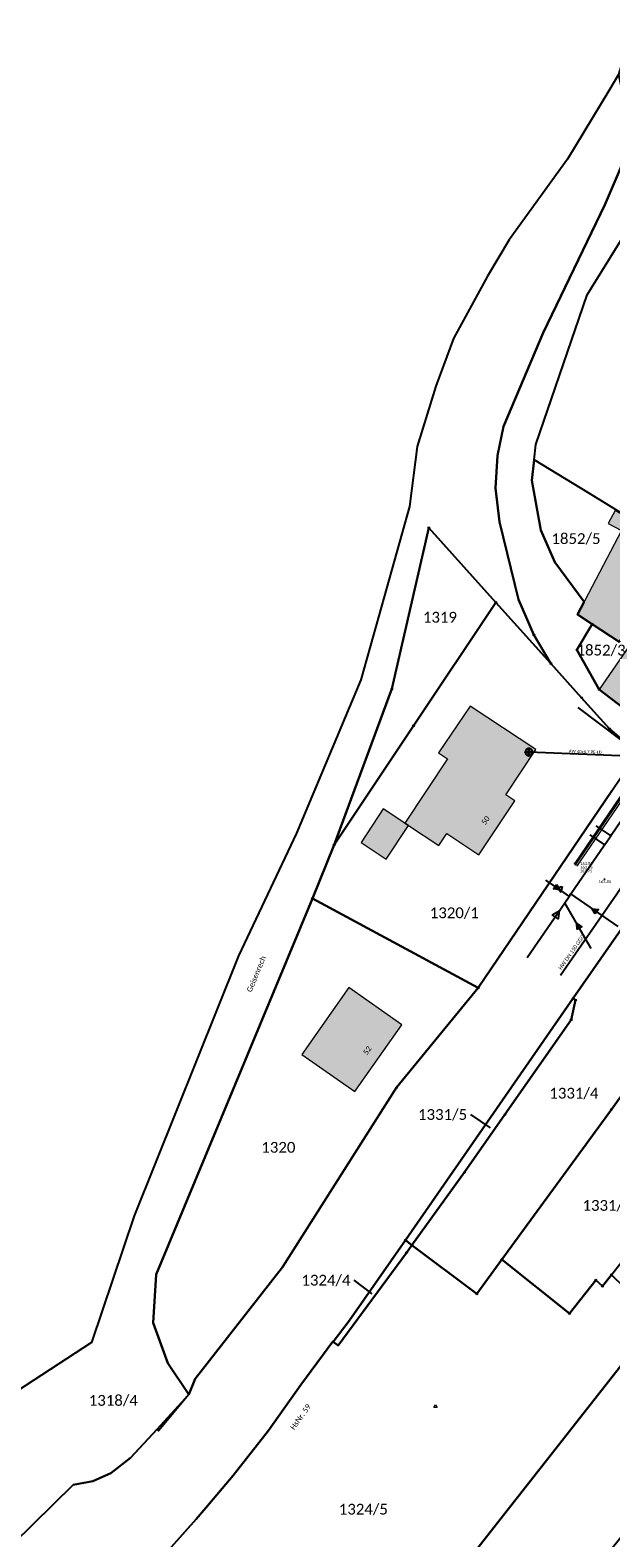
# Model space of a CAD drawing. Header units: metres. Extents: x -373 to 1321, y -1609 to 597.
# Tile 15 of 39: x 434 to 515, y -906 to -696. Entities that reach past the tile are written whole.
import ezdxf

# ---------------------------------------------------------------- set-up
doc = ezdxf.new("R2010")
doc.units = ezdxf.units.M
doc.layers.get('0').update_dxf_attribs({"lineweight": 25})
for name, color, linetype, lineweight in [('01_A-KM-Haltungen', 7, 'Continuous', 25), ('01_A-M-HA-Haltung', 7, 'Continuous', 25), ('01_A-R-HA-Haltung', 7, 'Continuous', 25), ('01_A-R-Regeneinlauf', 7, 'Continuous', 25), ('01_W-Hausanschluß', 7, 'Continuous', 25), ('01_W-Leitung-AW', 7, 'Continuous', 25), ('01_W-Leitung-AW_LA', 7, 'Continuous', 25), ('01_W-Leitung-HW', 7, 'Continuous', 25), ('01_W-Leitung-HW_LA', 7, 'Continuous', 25), ('01_W-Leitung-VW', 7, 'Continuous', 25), ('AX_BesondererGebaeudepunkt_G2200', 7, 'Continuous', 18), ('AX_BesondererGebaeudepunkt_G2300', 7, 'Continuous', 18), ('AX_Flurstueck', 7, 'Continuous', 18), ('AX_Gebaeude', 7, 'Continuous', 18), ('AX_Gehoelz', 7, 'Continuous', 18), ('AX_Grenzpunkt_V1000_G2200', 7, 'Continuous', 18), ('AX_Grenzpunkt_V1100_G2200', 7, 'Continuous', 18), ('AX_Grenzpunkt_V1100_G2300', 7, 'Continuous', 18), ('AX_Grenzpunkt_V1400_G2300', 7, 'Continuous', 18), ('AX_Grenzpunkt_V9500_G2200', 7, 'Continuous', 18), ('AX_Grenzpunkt_V9500_G2300', 7, 'Continuous', 18), ('AX_Grenzpunkt_V9500_G3200', 7, 'Continuous', 18), ('AX_LagebezeichnungMitHausnummer', 7, 'Continuous', 18), ('AX_LagebezeichnungOhneHausnummer', 7, 'Continuous', 18), ('H_RINNE', 7, 'Continuous', 13), ('Keine', 7, 'Continuous', 9), ('L_RINNE', 7, 'Continuous', 13), ('S_RINNE', 7, 'Continuous', 13)]:
    doc.layers.add(name, color=color, linetype=linetype, lineweight=lineweight)
for name, color, linetype, lineweight, true_color in [('A_AX_Gebaeude', 7, 'Continuous', 18, 0x999999), ('H_BORDSTEIN_RUND', 7, 'Continuous', 13, 0x004000), ('H_STRASSENACHSE', 7, 'Continuous', 13, 0xbb005e), ('H_STRASSENRAND', 7, 'Continuous', 13, 0x008080), ('L_BORDSTEIN_RUND', 7, 'Continuous', 13, 0x004000), ('L_STRASSENRAND', 7, 'Continuous', 13, 0x008080), ('S_BORDSTEIN_RUND', 7, 'Continuous', 13, 0x004000), ('S_STRASSENACHSE', 7, 'Continuous', 13, 0xbb005e), ('S_STRASSENRAND', 7, 'Continuous', 13, 0x008080)]:
    doc.layers.add(name, color=color, linetype=linetype, lineweight=lineweight, true_color=true_color)
doc.styles.add('Calibri', font='calibri.ttf')

# ---------------------------------------------------------------- blocks, each defined once
blk = doc.blocks.new('DXF_DWG-Punkt')
at = {"layer": 'Keine', "color": 7, "linetype": 'Continuous', "lineweight": 9, "transparency": 33554687}
blk.add_line((0, 0), (0, 0), dxfattribs=at)
blk = doc.blocks.new('99')
at = {"color": 7}
blk.add_blockref('DXF_DWG-Punkt', (0, 0), dxfattribs=at)
blk = doc.blocks.new('-1')
at = {"color": 7}
blk.add_circle((0, 0), 0.5, dxfattribs=at)
blk.add_blockref('DXF_DWG-Punkt', (0, 0), dxfattribs=at)
blk = doc.blocks.new('5')
at = {"color": 7}
for p, q in [((-0.433, -0.25), (0, 0.5)), ((0, 0.5), (0.433, -0.25)), ((0.433, -0.25), (-0.433, -0.25))]:
    blk.add_line(p, q, dxfattribs=at)
blk.add_blockref('DXF_DWG-Punkt', (0, 0), dxfattribs=at)
blk = doc.blocks.new('1')
at = {"color": 7}
blk.add_circle((0, 0), 0.5, dxfattribs=at)
blk.add_blockref('DXF_DWG-Punkt', (0, 0), dxfattribs=at)

msp = doc.modelspace()

# ---------------------------------------------------------------- hatches: boundary and pattern name
at = {"layer": 'A_AX_Gebaeude', "linetype": 'Continuous', "lineweight": 0, "true_color": 0x999999}
for points in [[(524.5, -768.41), (517.05, -764.08), (517.01, -764.15), (515.21, -763.12), (514.22, -764.91), (516.09, -765.9), (509.97, -777.57), (515.78, -781.39)], [(485.96, -806.64), (486.44, -806.95), (490.67, -809.76), (491.77, -808.1), (496.25, -811.07), (501.26, -803.53), (499.99, -802.69), (504.16, -796.39), (495.02, -790.35), (490.64, -796.85), (491.89, -797.68)], [(486.44, -806.95), (485.96, -806.64), (482.94, -804.63), (479.86, -809.35), (483.37, -811.64)]]:
    msp.add_hatch(color=253, dxfattribs=at).paths.add_polyline_path(points)

# ---------------------------------------------------------------- linework, layer by layer
at = {"layer": '01_A-KM-Haltungen', "color": 20, "true_color": 0xfa5000, "transparency": 33554687}
msp.add_polyline3d([(502.98, -825.34, 162.46), (508.2, -817.75, 163.85), (508.82, -816.84, 163.84), (509.05, -816.51, 163.84), (513.74, -809.67, 163.83), (513.91, -809.42, 163.83), (514.59, -808.43, 163.83), (514.76, -808.18, 163.83), (520.01, -800.53, 160), (520.44, -799.91, 163.81)], dxfattribs=at)
at = {"layer": '01_A-KM-Haltungen', "color": 7, "transparency": 33554687}
msp.add_polyline3d([(506.46, -819.39, 160.16), (507.44, -818.84, 160.16), (507.29, -819.95, 160.16), (506.46, -819.39, 160.16), (506.46, -819.39, 160.16)], dxfattribs=at)
at = {"layer": '01_A-M-HA-Haltung', "color": 212, "true_color": 0xce00ce, "transparency": 33554687}
for points in [[(505.52, -814.58, 0), (507.57, -815.98, 0), (508.82, -816.84, 0)], [(515.65, -821.03, 0), (509.05, -816.51, 0)]]:
    msp.add_polyline3d(points, dxfattribs=at)
at = {"layer": '01_A-M-HA-Haltung', "color": 153, "true_color": 0x72a5cf, "transparency": 33554687}
for points in [[(507.07, -815.19, 0), (507.48, -815.92, 0), (506.65, -815.81, 0), (507.07, -815.19, 0), (507.07, -815.19, 0)], [(512.45, -819.29, 0), (512.03, -818.56, 0), (512.87, -818.67, 0), (512.45, -819.29, 0), (512.45, -819.29, 0)]]:
    msp.add_polyline3d(points, dxfattribs=at)
at = {"layer": '01_A-R-HA-Haltung', "color": 2, "true_color": 0xffff00, "transparency": 33554687}
for points in [[(511.68, -808.25, 0), (513.74, -809.67, 0)], [(512.53, -807.02, 0), (514.59, -808.43, 0)]]:
    msp.add_polyline3d(points, dxfattribs=at)
at = {"layer": '01_A-R-Regeneinlauf', "color": 153, "true_color": 0x72a5cf, "transparency": 33554687}
for points in [[(507.85, -815.45, 163.75), (507.63, -816.26, 163.75), (507.12, -815.6, 163.75), (507.85, -815.45, 163.75), (507.85, -815.45, 163.75)], [(509.91, -821.44, 0), (509.86, -820.61, 0), (510.56, -821.07, 0), (509.91, -821.44, 0), (509.91, -821.44, 0)]]:
    msp.add_polyline3d(points, dxfattribs=at)
at = {"layer": '01_A-R-Regeneinlauf', "color": 132, "true_color": 0x00e5e5, "transparency": 33554687}
for points in [[(507.54, -815.8, 163.75), (507.57, -815.98, 0)], [(511.89, -824.11, 0), (508.2, -817.75, 0)]]:
    msp.add_polyline3d(points, dxfattribs=at)
at = {"layer": '01_W-Hausanschluß', "color": 5, "true_color": 0x0000ff, "transparency": 33554687}
for points in [[(503.21, -796.25, 0), (503.16, -796.25, 0), (503.11, -796.26, 0), (503.06, -796.27, 0), (503.02, -796.29, 0), (502.97, -796.31, 0), (502.93, -796.33, 0), (502.89, -796.36, 0), (502.86, -796.4, 0), (502.82, -796.43, 0), (502.79, -796.47, 0), (502.77, -796.51, 0), (502.75, -796.56, 0), (502.73, -796.6, 0), (502.72, -796.65, 0), (502.71, -796.7, 0), (502.71, -796.75, 0), (502.71, -796.8, 0), (502.72, -796.85, 0), (502.73, -796.9, 0), (502.75, -796.94, 0), (502.77, -796.99, 0), (502.79, -797.03, 0), (502.82, -797.07, 0), (502.86, -797.1, 0), (502.89, -797.14, 0), (502.93, -797.17, 0), (502.97, -797.19, 0), (503.02, -797.21, 0), (503.06, -797.23, 0), (503.11, -797.24, 0), (503.16, -797.25, 0), (503.21, -797.25, 0), (503.26, -797.25, 0), (503.31, -797.24, 0), (503.36, -797.23, 0), (503.4, -797.21, 0), (503.45, -797.19, 0), (503.49, -797.17, 0), (503.53, -797.14, 0), (503.56, -797.1, 0), (503.6, -797.07, 0), (503.63, -797.03, 0), (503.65, -796.99, 0), (503.67, -796.94, 0), (503.69, -796.9, 0), (503.7, -796.85, 0), (503.71, -796.8, 0), (503.71, -796.75, 0), (503.71, -796.7, 0), (503.7, -796.65, 0), (503.69, -796.6, 0), (503.67, -796.56, 0), (503.65, -796.51, 0), (503.63, -796.47, 0), (503.6, -796.43, 0), (503.56, -796.4, 0), (503.53, -796.36, 0), (503.49, -796.33, 0), (503.45, -796.31, 0), (503.4, -796.29, 0), (503.36, -796.27, 0), (503.31, -796.26, 0), (503.26, -796.25, 0), (503.21, -796.25, 0)], [(502.71, -796.7, 0), (503.71, -796.7, 0), (503.71, -796.8, 0), (502.71, -796.8, 0), (502.71, -796.7, 0), (502.71, -796.7, 0)], [(503.16, -796.25, 0), (503.26, -796.25, 0), (503.26, -797.25, 0), (503.16, -797.25, 0), (503.16, -796.25, 0), (503.16, -796.25, 0)]]:
    msp.add_polyline3d(points, dxfattribs=at)
at = {"layer": '01_W-Leitung-AW', "color": 3, "true_color": 0x00ff00, "transparency": 33554687}
msp.add_polyline3d([(518.19, -797.34, 0), (503.21, -796.75, 0)], dxfattribs=at)
at = {"layer": '01_W-Leitung-HW', "color": 137, "true_color": 0x408080, "transparency": 33554687}
msp.add_polyline3d([(507.61, -827.82, 163.9), (515.44, -816.51, 163.82), (524.03, -803.62, 0), (524.1, -803.47, 0), (524.2, -803.28, 0)], dxfattribs=at)
at = {"layer": '01_W-Leitung-VW', "color": 5, "true_color": 0x0000ff, "transparency": 33554687}
msp.add_polyline3d([(510.04, -790.55, 0), (519.07, -797.35, 0)], dxfattribs=at)
at = {"layer": 'A_AX_Gebaeude', "color": 253, "linetype": 'Continuous', "true_color": 0x999999}
for points in [[(519.49, -778.59), (513, -788.02), (527.21, -783.74), (520.43, -793.74)], [(485.53, -834.74), (478.14, -829.54), (479, -844.03), (471.61, -838.86)]]:
    msp.add_solid(points, dxfattribs=at)
at = {"layer": 'AX_Flurstueck', "color": 7, "linetype": 'Continuous', "lineweight": 25, "transparency": 33554687}
for points in [[(520.56, -686.55, 0), (515.69, -702.41, 0), (517.62, -711.53, 0), (513.76, -720.52, 0), (505.2, -738.36, 0), (499.67, -751.39, 0), (498.86, -755.45, 0)], [(515.69, -702.41, 0), (514.32, -704.68, 0), (508.59, -714.16, 0), (500.44, -725.4, 0), (497.43, -730.49, 0), (492.73, -739.15, 0), (490.25, -745.79, 0), (487.65, -754.19, 0), (486.6, -762.56, 0), (482.33, -777.78, 0), (479.84, -786.68, 0), (470.86, -808.04, 0), (462.81, -825.1, 0), (448.28, -861.32, 0), (442.34, -878.96, 0), (414.59, -897.06, 0)], [(411.92, -926.16, 0), (439.81, -898.77, 0), (442.53, -898.29, 0), (445.04, -897.17, 0), (447.77, -895.05, 0), (451.47, -891.02, 0), (455.9, -886.2, 0), (452.96, -881.84, 0), (450.91, -876.22, 0), (451.35, -869.5, 0), (473.08, -817.12, 0), (476.11, -809.68, 0), (484.15, -787.96, 0), (489.27, -765.52, 0), (498.61, -775.9, 0), (506.27, -784.42, 0), (503.91, -780.43, 0), (501.77, -775.48, 0), (499.11, -764.67, 0), (498.56, -760, 0), (498.86, -755.45, 0), (499.67, -751.39, 0), (505.2, -738.36, 0), (513.76, -720.52, 0), (517.62, -711.53, 0)], [(520.43, -793.74, 0), (513, -788.02, 0), (509.9, -782.52, 0), (512.02, -778.92, 0), (509.97, -777.57, 0), (510.89, -775.82, 0), (506.8, -770.29, 0), (504.88, -765.86, 0), (503.63, -758.92, 0), (503.94, -756.04, 0), (504.18, -753.92, 0), (511.32, -733.07, 0), (517.19, -723.54, 0)], [(498.86, -755.45, 0), (498.56, -760, 0), (499.11, -764.67, 0), (501.77, -775.48, 0), (503.91, -780.43, 0), (506.27, -784.42, 0), (510.55, -789.18, 0), (514.43, -793.5, 0), (518.31, -796.87, 0)], [(503.94, -756.04, 0), (503.63, -758.92, 0), (504.88, -765.86, 0), (506.8, -770.29, 0), (510.89, -775.82, 0), (509.97, -777.57, 0), (512.02, -778.92, 0), (515.78, -781.39, 0), (517.97, -778.13, 0), (524.5, -768.41, 0), (517.05, -764.08, 0), (511.63, -760.76, 0), (503.94, -756.04, 0)], [(484.15, -787.96, 0), (476.11, -809.68, 0), (487.16, -793.09, 0), (498.61, -775.9, 0), (489.27, -765.52, 0), (484.15, -787.96, 0)], [(476.11, -809.68, 0), (473.08, -817.12, 0), (496.16, -829.6, 0), (514.75, -802.13, 0), (518.23, -796.99, 0), (518.31, -796.87, 0), (514.43, -793.5, 0), (510.55, -789.18, 0), (506.27, -784.42, 0), (498.61, -775.9, 0), (487.16, -793.09, 0), (476.11, -809.68, 0)], [(512.02, -778.92, 0), (509.9, -782.52, 0), (513, -788.02, 0), (520.43, -793.74, 0), (527.21, -783.74, 0), (519.49, -778.59, 0), (519.22, -778.98, 0), (517.97, -778.13, 0), (515.78, -781.39, 0), (512.02, -778.92, 0)], [(514.75, -802.13, 0), (496.16, -829.6, 0), (484.8, -843.48, 0), (468.92, -868.5, 0), (456.78, -884.05, 0), (455.9, -886.2, 0), (451.65, -891.25, 0), (451.47, -891.02, 0), (447.77, -895.05, 0), (445.04, -897.17, 0), (442.53, -898.29, 0), (439.81, -898.77, 0), (411.92, -926.16, 0)], [(494.27, -855.26, 0), (486.94, -865.41, 0), (495.95, -872.19, 0), (499.43, -867.42, 0), (514.68, -846.52, 0), (520.68, -838.18, 0), (535.76, -817.27, 0), (524.65, -809.08, 0), (517.4, -819.52, 0), (509.35, -831.04, 0), (509.69, -831.28, 0), (509.09, -834.03, 0), (499.88, -847.23, 0), (494.27, -855.26, 0)], [(451.35, -869.5, 0), (450.91, -876.22, 0), (452.96, -881.84, 0), (455.9, -886.2, 0), (456.78, -884.05, 0), (468.92, -868.5, 0), (484.8, -843.48, 0), (496.16, -829.6, 0), (473.08, -817.12, 0), (451.35, -869.5, 0)], [(499.43, -867.42, 0), (508.87, -874.94, 0), (512.53, -870.27, 0), (513.44, -871.13, 0), (514.68, -869.54, 0), (525.9, -855.19, 0), (532.25, -846.94, 0), (541.05, -834.93, 0), (547.55, -826.55, 0), (538.96, -819.63, 0), (535.76, -817.27, 0), (520.68, -838.18, 0), (514.68, -846.52, 0), (499.43, -867.42, 0)], [(451.59, -909.56, 0), (456.9, -903.59, 0), (458.26, -901.97, 0), (462.05, -897.47, 0), (466.97, -891.21, 0), (471.46, -884.88, 0), (475.93, -878.84, 0), (475.96, -878.86, 0), (478.19, -875.95, 0), (486.02, -864.71, 0), (509.35, -831.04, 0), (517.4, -819.52, 0)], [(509.35, -831.04, 0), (486.02, -864.71, 0), (486.94, -865.41, 0), (494.27, -855.26, 0), (499.88, -847.23, 0), (509.09, -834.03, 0), (509.69, -831.28, 0), (509.35, -831.04, 0)], [(497.87, -849.06, 0), (495.15, -847.22, 0)], [(478.19, -875.95, 0), (475.96, -878.86, 0), (476.69, -879.38, 0), (486.19, -866.46, 0), (486.94, -865.41, 0), (486.02, -864.71, 0), (478.19, -875.95, 0)], [(476.24, -932.84, 0), (519.91, -877.25, 0), (524.36, -881.46, 0), (525.57, -879.98, 0), (525.17, -879.6, 0), (515.06, -869.91, 0), (514.68, -869.54, 0), (513.44, -871.13, 0), (512.53, -870.27, 0), (508.87, -874.94, 0), (499.43, -867.42, 0), (495.95, -872.19, 0), (486.94, -865.41, 0), (486.19, -866.46, 0), (476.69, -879.38, 0), (475.96, -878.86, 0), (475.93, -878.84, 0), (471.46, -884.88, 0), (466.97, -891.21, 0), (462.05, -897.47, 0), (458.26, -901.97, 0), (456.9, -903.59, 0), (451.59, -909.56, 0)], [(481.38, -872.18, 0), (478.91, -870.29, 0)], [(476.24, -932.84, 0), (474.91, -934.54, 0), (476.74, -934.96, 0), (479.43, -935.31, 0), (491.05, -936.93, 0), (523.89, -896.32, 0), (529.82, -886.64, 0), (524.36, -881.46, 0), (519.91, -877.25, 0), (476.24, -932.84, 0)]]:
    msp.add_polyline3d(points, dxfattribs=at)
at = {"layer": 'AX_Gebaeude', "color": 7, "linetype": 'Continuous', "lineweight": 13, "transparency": 33554687}
for points in [[(524.5, -768.41, 0), (517.05, -764.08, 0), (517.01, -764.15, 0), (515.21, -763.12, 0), (514.22, -764.91, 0), (516.09, -765.9, 0), (509.97, -777.57, 0), (515.78, -781.39, 0), (524.5, -768.41, 0)], [(519.49, -778.59, 0), (513, -788.02, 0), (520.43, -793.74, 0), (527.21, -783.74, 0), (519.49, -778.59, 0)], [(485.96, -806.64, 0), (486.44, -806.95, 0), (490.67, -809.76, 0), (491.77, -808.1, 0), (496.25, -811.07, 0), (501.26, -803.53, 0), (499.99, -802.69, 0), (504.16, -796.39, 0), (495.02, -790.35, 0), (490.64, -796.85, 0), (491.89, -797.68, 0), (485.96, -806.64, 0)], [(486.44, -806.95, 0), (485.96, -806.64, 0), (482.94, -804.63, 0), (479.86, -809.35, 0), (483.37, -811.64, 0), (486.44, -806.95, 0)], [(485.53, -834.74, 0), (478.14, -829.54, 0), (471.61, -838.86, 0), (479, -844.03, 0), (485.53, -834.74, 0)]]:
    msp.add_polyline3d(points, dxfattribs=at)
at = {"layer": 'L_BORDSTEIN_RUND', "color": 98, "lineweight": 18, "true_color": 0x004000, "transparency": 33554687}
msp.add_polyline3d([(527.17, -786.44, 163.73), (524.33, -790.59, 163.75), (523.6, -791.65, 163.69), (521.89, -794.14, 163.71), (521.29, -795.1, 163.82), (518.17, -799.57, 163.87), (509.61, -812.21, 163.89)], dxfattribs=at)
at = {"layer": 'L_RINNE', "linetype": 'Continuous', "lineweight": 18, "transparency": 33554687}
msp.add_polyline3d([(527.3, -786.51, 163.76), (524.42, -790.79, 163.69), (521.56, -795.06, 163.75), (518.32, -799.77, 163.74), (509.69, -812.41, 163.75)], dxfattribs=at)
at = {"layer": 'L_STRASSENRAND', "color": 136, "lineweight": 13, "true_color": 0x008080, "transparency": 33554687}
msp.add_polyline3d([(509.95, -812.53, 163.75), (518.58, -799.92, 163.73), (521.79, -795.17, 163.74), (524.71, -790.96, 163.76), (527.5, -786.76, 163.79)], dxfattribs=at)

# ---------------------------------------------------------------- block references
at = {"layer": 'AX_BesondererGebaeudepunkt_G2200', "color": 7, "xscale": 0.05, "yscale": 0.05, "zscale": 0.05}
for p in [(478.14, -829.54), (485.53, -834.74), (471.61, -838.86), (479, -844.03)]:
    msp.add_blockref('99', p, dxfattribs=at)
at = {"layer": 'AX_BesondererGebaeudepunkt_G2300', "color": 7, "xscale": 0.05, "yscale": 0.05, "zscale": 0.05}
for p in [(513, -788.02), (495.02, -790.35), (490.64, -796.85), (491.89, -797.68), (504.16, -796.39), (499.99, -802.69), (501.26, -803.53), (482.94, -804.63), (485.96, -806.64), (486.44, -806.95), (491.77, -808.1), (479.86, -809.35), (490.67, -809.76), (483.37, -811.64), (496.25, -811.07)]:
    msp.add_blockref('99', p, dxfattribs=at)
at = {"layer": 'AX_Gehoelz', "color": 7, "xscale": 0.5, "yscale": 0.5, "zscale": 0.5}
msp.add_blockref('5', (490.21, -887.89), dxfattribs=at)
at = {"layer": 'AX_Grenzpunkt_V1000_G2200', "color": 7, "xscale": 0.25, "yscale": 0.25, "zscale": 0.25}
for p in [(473.08, -817.12), (509.35, -831.04), (509.69, -831.28), (509.09, -834.03), (499.88, -847.23), (494.27, -855.26), (486.02, -864.71), (486.19, -866.46), (486.94, -865.41)]:
    msp.add_blockref('-1', p, dxfattribs=at)
at = {"layer": 'AX_Grenzpunkt_V1100_G2200', "color": 7, "xscale": 0.25, "yscale": 0.25, "zscale": 0.25}
for p in [(496.16, -829.6), (484.8, -843.48)]:
    msp.add_blockref('-1', p, dxfattribs=at)
at = {"layer": 'AX_Grenzpunkt_V1100_G2300', "color": 7, "xscale": 0.25, "yscale": 0.25, "zscale": 0.25}
for p in [(489.27, -765.52), (498.61, -775.9), (487.16, -793.09), (514.43, -793.5)]:
    msp.add_blockref('-1', p, dxfattribs=at)
at = {"layer": 'AX_Grenzpunkt_V1400_G2300', "color": 7, "xscale": 0.25, "yscale": 0.25, "zscale": 0.25}
for p in [(512.02, -778.92), (509.9, -782.52), (510.55, -789.18), (513, -788.02), (514.68, -869.54)]:
    msp.add_blockref('-1', p, dxfattribs=at)
at = {"layer": 'AX_Grenzpunkt_V9500_G2200', "color": 7, "xscale": 0.25, "yscale": 0.25, "zscale": 0.25}
for p in [(476.11, -809.68), (514.68, -846.52), (499.43, -867.42), (495.95, -872.19), (508.87, -874.94)]:
    msp.add_blockref('-1', p, dxfattribs=at)
at = {"layer": 'AX_Grenzpunkt_V9500_G2300', "color": 7, "xscale": 0.25, "yscale": 0.25, "zscale": 0.25}
for p in [(484.15, -787.96), (512.53, -870.27), (513.44, -871.13)]:
    msp.add_blockref('-1', p, dxfattribs=at)
at = {"layer": 'AX_Grenzpunkt_V9500_G3200', "color": 7, "xscale": 0.25, "yscale": 0.25, "zscale": 0.25}
for p in [(503.91, -780.43), (506.27, -784.42)]:
    msp.add_blockref('-1', p, dxfattribs=at)
at = {"layer": 'S_BORDSTEIN_RUND', "color": 98, "true_color": 0x004000, "xscale": 0.125, "yscale": 0.125, "zscale": 0.125}
msp.add_blockref('1', (509.61, -812.21), dxfattribs=at)
at = {"layer": 'S_RINNE', "xscale": 0.125, "yscale": 0.125, "zscale": 0.125}
msp.add_blockref('1', (509.69, -812.41), dxfattribs=at)
at = {"layer": 'S_STRASSENACHSE', "color": 236, "true_color": 0x800040, "xscale": 0.125, "yscale": 0.125, "zscale": 0.125}
msp.add_blockref('1', (513.73, -814.44), dxfattribs=at)
at = {"layer": 'S_STRASSENRAND', "color": 136, "true_color": 0x008080, "xscale": 0.125, "yscale": 0.125, "zscale": 0.125}
msp.add_blockref('1', (509.95, -812.53), dxfattribs=at)

# ---------------------------------------------------------------- texts
at = {"layer": '01_W-Leitung-AW_LA', "color": 116, "true_color": 0x008040, "insert": (511.06, -796.49), "char_height": 0.42, "attachment_point": 2, "rotation": 358, "line_spacing_factor": 1.004016, "style": 'Calibri'}
msp.add_mtext('AW 40x6,7 PE-LD', dxfattribs=at)
at = {"layer": '01_W-Leitung-HW_LA', "color": 1, "true_color": 0xff0000, "insert": (508.93, -824.44), "char_height": 0.54, "attachment_point": 2, "rotation": 55, "line_spacing_factor": 1.004016, "style": 'Calibri'}
msp.add_mtext('HW DN 150 GGG', dxfattribs=at)
at = {"layer": 'AX_Flurstueck', "color": 7, "char_height": 1.5, "attachment_point": 2, "line_spacing_factor": 1.004016, "style": 'Calibri'}
for s, insert in [('1852/5', (509.76, -766.27)), ('1319', (490.83, -777.22)), ('1852/3', (513.25, -781.8)), ('1320/1', (492.83, -818.38)), ('1331/4', (509.47, -843.5)), ('1331/5', (491.2, -846.47)), ('1320', (468.35, -851.04)), ('1331/2', (514.08, -859.13)), ('1324/4', (474.97, -869.54)), ('1318/4', (445.38, -886.28)), ('1324/5', (480.17, -901.43))]:
    msp.add_mtext(s, dxfattribs=dict(at, insert=insert))
at = {"layer": 'AX_LagebezeichnungMitHausnummer', "color": 7, "char_height": 0.75, "attachment_point": 2, "line_spacing_factor": 1.004016, "style": 'Calibri'}
for s, insert, rotation in [('50', (496.86, -806.04), 56.459), ('52', (480.41, -838.08), 54.899), ('HsNr. 59', (471.12, -889.11), 54.644)]:
    msp.add_mtext(s, dxfattribs=dict(at, insert=insert, rotation=rotation))
at = {"layer": 'AX_LagebezeichnungOhneHausnummer', "color": 7, "insert": (464.93, -827.5), "char_height": 0.75, "attachment_point": 2, "rotation": 67.416, "line_spacing_factor": 1.004016, "style": 'Calibri'}
msp.add_mtext('Geisenrech', dxfattribs=at)
at = {"layer": 'H_BORDSTEIN_RUND', "color": 98, "true_color": 0x004000, "insert": (510.35, -812.08, 163.89), "char_height": 0.4, "attachment_point": 1, "line_spacing_factor": 1.004016, "style": 'Calibri'}
msp.add_mtext('163.89', dxfattribs=at)
at = {"layer": 'H_RINNE', "insert": (510.34, -812.59, 163.75), "char_height": 0.4, "attachment_point": 1, "line_spacing_factor": 1.004016, "style": 'Calibri'}
msp.add_mtext('163.75', dxfattribs=at)
at = {"layer": 'H_STRASSENACHSE', "color": 236, "true_color": 0x800040, "insert": (512.91, -814.59, 163.85), "char_height": 0.4, "attachment_point": 1, "line_spacing_factor": 1.004016, "style": 'Calibri'}
msp.add_mtext('163.85', dxfattribs=at)
at = {"layer": 'H_STRASSENRAND', "color": 136, "true_color": 0x008080, "insert": (510.29, -813.1, 163.75), "char_height": 0.4, "attachment_point": 1, "line_spacing_factor": 1.004016, "style": 'Calibri'}
msp.add_mtext('163.75', dxfattribs=at)

doc.saveas('drawing.dxf')
